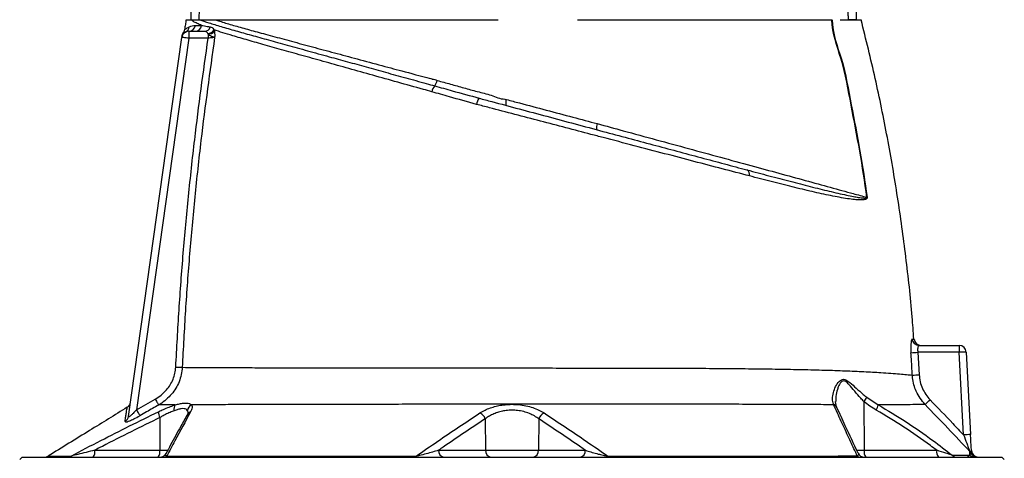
# Model space of a CAD drawing. Extents: x 145 to 1609, y 19 to 2093.
# Tile 13 of 14: x 1050 to 1473, y 1607 to 1795. Entities that reach past the tile are written whole.
import ezdxf

# ---------------------------------------------------------------- set-up
doc = ezdxf.new("R2010")
doc.units = 0
doc.layers.get('0').update_dxf_attribs({"linetype": 'CONTINUOUS'})

msp = doc.modelspace()

# ---------------------------------------------------------------- linework, layer by layer
at = {"color": 7, "linetype": 'CONTINUOUS'}
for p, q in [((1122.41, 1790.12), (1129.15, 1790.12)), ((1122.41, 1790.12), (1122.41, 1787.12)), ((1133.33, 1790.71), (1133.44, 1790.17)), ((1096.55, 1624.63), (1119.44, 1787.54)), ((1122.41, 1787.12), (1099.98, 1627.5)), ((1119.44, 1787.54), (1119.44, 1787.53)), ((1130.74, 1787.12), (1122.41, 1787.12)), ((1130.74, 1788.85), (1130.62, 1789.12)), ((1130.74, 1788.85), (1130.74, 1787.12)), ((1246.47, 1761.59), (1246.82, 1761.49)), ((1436.14, 1655.12), (1453.46, 1655.12)), ((1453.46, 1655.12), (1453.46, 1652.18)), ((1435.64, 1652.18), (1436.24, 1642.52)), ((1453.46, 1652.18), (1435.64, 1652.18)), ((1455.32, 1616.69), (1453.46, 1652.18)), ((1456.45, 1652.28), (1458.31, 1616.8)), ((1413.68, 1632.86), (1418.64, 1629.6)), ((1099.98, 1627.5), (1108.06, 1632.1)), ((1399.46, 1629.66), (1399.38, 1629.85)), ((1412.51, 1631.04), (1412.6, 1610.07)), ((1110.07, 1624.16), (1110.01, 1610.07)), ((1249.79, 1623.58), (1249.95, 1610.07)), ((1272.82, 1623.57), (1272.65, 1610.07)), ((1082.08, 1610.07), (1110.01, 1610.07)), ((1110.01, 1610.07), (1113.5, 1610.07)), ((1229.78, 1610.07), (1249.95, 1610.07)), ((1249.95, 1610.07), (1272.65, 1610.07)), ((1272.65, 1610.07), (1292.81, 1610.07)), ((1409.33, 1610.07), (1412.6, 1610.07)), ((1412.6, 1610.07), (1443.77, 1610.07)), ((1050.8, 1607.12), (1049.8, 1606.12)), ((1050.8, 1607.12), (1471.8, 1607.12)), ((1472.8, 1606.12), (1471.8, 1607.12))]:
    msp.add_line(p, q, dxfattribs=at)
at = {"color": 7, "linetype": 'CONTINUOUS', "flags": 128}
for points in [[(1122.41, 1787.12), (1121.83, 1787.21), (1121.27, 1787.28), (1120.76, 1787.36), (1120.31, 1787.42), (1119.94, 1787.47), (1119.67, 1787.51), (1119.5, 1787.53), (1119.44, 1787.54)], [(1116.87, 1645.86), (1117.3, 1645.84), (1117.73, 1645.82), (1118.13, 1645.8), (1118.51, 1645.78), (1118.85, 1645.77), (1119.16, 1645.75), (1119.41, 1645.74), (1119.62, 1645.73)], [(1108.06, 1632.1), (1108.31, 1631.65), (1108.55, 1631.22), (1108.78, 1630.82), (1108.99, 1630.45), (1109.18, 1630.13), (1109.32, 1629.86), (1109.44, 1629.67), (1109.51, 1629.54)], [(1099.98, 1627.5), (1100.23, 1627.05), (1100.48, 1626.62), (1100.72, 1626.21), (1100.93, 1625.84), (1101.11, 1625.52), (1101.26, 1625.26), (1101.37, 1625.07), (1101.44, 1624.94)], [(1219.85, 1607.12), (1219.89, 1607.13), (1219.93, 1607.15), (1219.97, 1607.18), (1220.01, 1607.23), (1220.05, 1607.29), (1220.09, 1607.36), (1220.13, 1607.45), (1220.16, 1607.54)], [(1302.76, 1607.12), (1302.72, 1607.13), (1302.68, 1607.15), (1302.64, 1607.18), (1302.6, 1607.23), (1302.56, 1607.29), (1302.52, 1607.36), (1302.48, 1607.44), (1302.45, 1607.54)]]:
    msp.add_lwpolyline(points, dxfattribs=at)
at = {"color": 7, "linetype": 'CONTINUOUS'}
for centre, radius, start, end in [((1122.41, 1787.12), 3, 90, 172), ((1122.52, 1787.89), 3, 143.429, 172.0011), ((1119.73, 1792.41), 2.93, 297.0271, 352.4124), ((1122.37, 1793.06), 2.94, 270.7443, 352.5331), ((1125.03, 1793.03), 2.9, 271.2267, 353.3971), ((1129.08, 1792.87), 2.75, 271.5774, 342.0961), ((1130.23, 1792.88), 3.78, 275.9681, 325.0568), ((1130.47, 1792.81), 3.97, 273.8719, 318.3883), ((1222.7, 1770.5), 6.62, 324.8521, 347.0436), ((1232.71, 1762.86), 5.98, 140.185, 167.5294), ((1252.02, 1757.85), 6.02, 143.8265, 171.4586), ((1262.42, 1759.35), 3.84, 157.1808, 195.7679), ((1301.53, 1748.92), 3.89, 156.8344, 196.3056), ((1361.14, 1728.6), 2.26, 343.6897, 60.3767), ((1417.04, 1679.26), 39.66, 94.5584, 94.6972), ((1436.15, 1658.11), 2.99, 184.1597, 269.7921), ((1437, 1658.12), 3, 184.3854, 269.5595), ((1453.46, 1652.12), 3, 3, 90), ((1430.84, 1714.26), 62.27, 271.7096, 274.4213), ((1456.46, 1609.18), 43.1, 90.008, 93.9938), ((1432.18, 1704.66), 62.27, 271.0289, 273.7414), ((1406.67, 1636.08), 7.72, 319.1793, 335.2769), ((1094.42, 1631.1), 3, 301.6568, 351.9998), ((1118.96, 1627.81), 2.92, 142.4845, 194.5419), ((1124.99, 1626.9), 3.07, 117.5599, 176.0935), ((1398.77, 1627.69), 2.25, 25.0268, 74.0386), ((1398.84, 1627.47), 2.27, 25.5921, 74.2724), ((1412.7, 1630.43), 5.99, 328.6387, 352.0226), ((1388.25, 1685.83), 75.45, 312.0369, 314.272), ((1093.66, 1625.05), 2.91, 298.7322, 351.8302), ((1114.43, 1626.6), 4.99, 179.1282, 209.1441), ((1123.97, 1624.24), 2.41, 108.0811, 149.8812), ((1245.82, 1622.32), 4.16, 17.6309, 65.6078), ((1276.78, 1622.31), 4.16, 114.3474, 162.3418), ((1458.31, 1573.86), 42.94, 89.9981, 93.9992), ((1060.45, 1610.12), 3, 270.0004, 301.6739), ((1070.39, 1609.87), 2.75, 270.1043, 302.9821), ((1078.66, 1609.4), 3.48, 319.2967, 11.1949), ((1106.59, 1609.4), 3.48, 319.2959, 11.1936), ((1110.07, 1610.12), 3, 270.0037, 332.7647), ((1111.81, 1608.95), 1.83, 270.8532, 310.1014), ((1232.42, 1609.73), 2.66, 172.7012, 258.7732), ((1252.59, 1609.73), 2.66, 172.6993, 258.7736), ((1270.01, 1609.73), 2.66, 281.2264, 7.3007), ((1290.17, 1609.73), 2.66, 281.2276, 7.298), ((1410.94, 1608.98), 1.86, 226.2527, 268.8952), ((1412.7, 1610.13), 3, 204.8688, 269.9964), ((1416.02, 1609.4), 3.48, 168.8088, 220.7017), ((1447.19, 1609.4), 3.48, 168.8051, 220.7033), ((1452.41, 1609.89), 2.77, 225.6399, 269.7496), ((1455.82, 1607.53), 2.98, 25.8924, 43.8275), ((1460.15, 1610.07), 2.95, 223.5075, 269.9273), ((1461.2, 1610.12), 3, 205.5228, 269.9807), ((1461.67, 1610.12), 3, 183, 270)]:
    msp.add_arc(centre, radius, start, end, dxfattribs=at)
for centre, start_param, end_param in [((1311.3, 2204.95), 4.511762, 4.570871), ((1221.3, 2204.95), 1.71787, 1.771423)]:
    msp.add_ellipse(centre, major_axis=(0, 2056.47), ratio=0.048627, start_param=start_param, end_param=end_param, dxfattribs=at)
for points, knots in [([(1130.89, 1825.12), (1130.81, 1825.12), (1130.73, 1825.1), (1130.59, 1825.01), (1130.53, 1824.95), (1130.38, 1824.77), (1130.29, 1824.63), (1130.07, 1824.2), (1129.96, 1823.9), (1129.76, 1823.29), (1129.67, 1822.99), (1129.51, 1822.37), (1129.44, 1822.06), (1129.24, 1821.13), (1129.12, 1820.5), (1128.9, 1819.24), (1128.8, 1818.61), (1128.53, 1816.72), (1128.37, 1815.45), (1128.09, 1812.92), (1127.96, 1811.65), (1127.6, 1807.84), (1127.39, 1805.3), (1127.03, 1800.22), (1126.87, 1797.67), (1126.72, 1795.12)], [0, 0, 0, 0, 0.007812, 0.007812, 0.015625, 0.015625, 0.03125, 0.03125, 0.0625, 0.0625, 0.09375, 0.09375, 0.125, 0.125, 0.1875, 0.1875, 0.25, 0.25, 0.375, 0.375, 0.5, 0.5, 0.75, 0.75, 1, 1, 1, 1]), ([(1405.89, 1795.12), (1405.85, 1795.73), (1405.68, 1798.73), (1405.32, 1804.07), (1404.8, 1810.37), (1404.26, 1815.33), (1403.81, 1818.64), (1403.43, 1820.86), (1403.11, 1822.35), (1402.84, 1823.35), (1402.61, 1824.01), (1402.39, 1824.5), (1402.19, 1824.83), (1401.99, 1825.03), (1401.84, 1825.12), (1401.75, 1825.12), (1401.72, 1825.12)], [0, 0, 0, 0, 0.058923, 0.294616, 0.52462, 0.67901, 0.782776, 0.852657, 0.899854, 0.93187, 0.95374, 0.96883, 0.984355, 0.990693, 0.997104, 1, 1, 1, 1]), ([(1121.3, 1795.12), (1121.19, 1794.43), (1120.97, 1793.03), (1120.75, 1791.64), (1120.64, 1790.94)], [0, 0, 0, 0, 0.500025, 1, 1, 1, 1]), ([(1121.31, 1795.12), (1121.31, 1795.12), (1121.32, 1795.12), (1121.35, 1795.12), (1121.38, 1795.12), (1121.43, 1795.12), (1121.48, 1795.12), (1121.54, 1795.12), (1121.62, 1795.12), (1121.7, 1795.12), (1121.8, 1795.12), (1121.9, 1795.12), (1122.01, 1795.12), (1122.14, 1795.12), (1122.27, 1795.12), (1122.41, 1795.12), (1122.57, 1795.12), (1122.73, 1795.12), (1122.9, 1795.12), (1123.09, 1795.12), (1123.22, 1795.12), (1123.28, 1795.12)], [0, 0, 0, 0, 0.052847, 0.105648, 0.158408, 0.211131, 0.263819, 0.316478, 0.36911, 0.421719, 0.47431, 0.526885, 0.579449, 0.632005, 0.684557, 0.737109, 0.789665, 0.842228, 0.894803, 0.947392, 1, 1, 1, 1]), ([(1123.29, 1795.12), (1123.34, 1795.12), (1123.45, 1795.12), (1123.61, 1795.12), (1123.79, 1795.12), (1123.97, 1795.12), (1124.17, 1795.12), (1124.37, 1795.12), (1124.58, 1795.12), (1124.86, 1795.12), (1125.2, 1795.12), (1125.62, 1795.12), (1126.06, 1795.12), (1126.52, 1795.12), (1126.85, 1795.12), (1127.01, 1795.12)], [0, 0, 0, 0, 0.0627646, 0.1253777, 0.187847, 0.25018, 0.3123845, 0.3744681, 0.4364386, 0.4983038, 0.6042434, 0.7073352, 0.8076248, 0.9051618, 1, 1, 1, 1]), ([(1127.91, 1792.69), (1127.25, 1792.97), (1125.94, 1793.52), (1124.4, 1794.31), (1123.65, 1794.85), (1123.29, 1795.12)], [0, 0, 0, 0, 0.338971, 0.678798, 1, 1, 1, 1]), ([(1127.01, 1795.12), (1127.24, 1795.12), (1127.69, 1795.12), (1128.39, 1795.12), (1129.07, 1795.12), (1129.54, 1795.12), (1129.76, 1795.12)], [0, 0, 0, 0, 0.256856, 0.509136, 0.756848, 1, 1, 1, 1]), ([(1127.01, 1795.12), (1128.3, 1794.68), (1130.9, 1793.79), (1136.2, 1792.2), (1142.31, 1790.44), (1149.15, 1788.52), (1156.56, 1786.45), (1164.65, 1784.21), (1173.4, 1781.8), (1182.09, 1779.4), (1190.55, 1777.07), (1198.63, 1774.84), (1207, 1772.52), (1215.62, 1770.14), (1222.7, 1768.19), (1226.9, 1767.03), (1228.11, 1766.69)], [0, 0, 0, 0, 0.087412, 0.175009, 0.26242, 0.343061, 0.422024, 0.501267, 0.580515, 0.659485, 0.722202, 0.784987, 0.847707, 0.910972, 0.974239, 1, 1, 1, 1]), ([(1129.76, 1795.12), (1129.94, 1795.12), (1130.48, 1795.12), (1131.42, 1795.12), (1132.6, 1795.12), (1133.41, 1795.12), (1133.82, 1795.12)], [0, 0, 0, 0, 0.134391, 0.418341, 0.706868, 1, 1, 1, 1]), ([(1133.82, 1795.12), (1133.98, 1795.12), (1134.31, 1795.12), (1134.8, 1795.12), (1135.31, 1795.12), (1135.82, 1795.12), (1136.34, 1795.12), (1136.87, 1795.12), (1137.41, 1795.12), (1137.96, 1795.12), (1138.51, 1795.12), (1139.08, 1795.12), (1139.65, 1795.12), (1141.2, 1795.12), (1143.85, 1795.12), (1147.81, 1795.12), (1152.05, 1795.12), (1156.58, 1795.12), (1161.37, 1795.12), (1166.43, 1795.12), (1171.73, 1795.12), (1177.28, 1795.12), (1183.07, 1795.12), (1189.09, 1795.12), (1195.32, 1795.12), (1200.21, 1795.12), (1203.64, 1795.12), (1205.52, 1795.12), (1207.42, 1795.12), (1209.33, 1795.12), (1211.25, 1795.12), (1213.19, 1795.12), (1214.49, 1795.12), (1215.14, 1795.12)], [0, 0, 0, 0, 0.010299, 0.020596, 0.03089, 0.041183, 0.051475, 0.061768, 0.072061, 0.082355, 0.092652, 0.102951, 0.113254, 0.123561, 0.185249, 0.246982, 0.308889, 0.370735, 0.432864, 0.495008, 0.557252, 0.619549, 0.682503, 0.745393, 0.808835, 0.872282, 0.890519, 0.908752, 0.926985, 0.945222, 0.963468, 0.981726, 1, 1, 1, 1]), ([(1133.82, 1795.12), (1134.45, 1794.91), (1136.6, 1794.17), (1140.8, 1792.91), (1146.76, 1791.24), (1153.59, 1789.38), (1161.28, 1787.29), (1169.81, 1784.99), (1178.91, 1782.54), (1188.61, 1779.93), (1198.51, 1777.27), (1209.72, 1774.26), (1216.94, 1772.32), (1227.07, 1769.6), (1227.07, 1769.6), (1227.07, 1769.6)], [0, 0, 0, 0, 0.036356, 0.124438, 0.212652, 0.300717, 0.393228, 0.48591, 0.578421, 0.66923, 0.760363, 0.851497, 0.942307, 1, 1, 1, 1, 1]), ([(1215.14, 1795.12), (1215.41, 1795.12), (1215.96, 1795.12), (1216.78, 1795.12), (1217.6, 1795.12), (1218.43, 1795.12), (1219.26, 1795.12), (1220.09, 1795.12), (1220.92, 1795.12), (1221.76, 1795.12), (1222.6, 1795.12), (1223.44, 1795.12), (1225.73, 1795.12), (1229.5, 1795.12), (1234.8, 1795.12), (1240.16, 1795.12), (1244.31, 1795.12), (1247.2, 1795.12), (1248.84, 1795.12), (1250.48, 1795.12), (1252.11, 1795.12), (1253.74, 1795.12), (1254.83, 1795.12), (1255.37, 1795.12)], [0, 0, 0, 0, 0.021224, 0.042435, 0.063636, 0.084829, 0.106017, 0.127203, 0.148387, 0.169574, 0.190766, 0.211965, 0.233173, 0.363314, 0.493383, 0.625569, 0.757735, 0.798135, 0.838503, 0.878857, 0.919213, 0.959588, 1, 1, 1, 1]), ([(1289.51, 1795.12), (1289.94, 1795.12), (1290.79, 1795.12), (1292.07, 1795.12), (1293.35, 1795.12), (1294.63, 1795.12), (1295.9, 1795.12), (1297.17, 1795.12), (1298.44, 1795.12), (1299.7, 1795.12), (1300.97, 1795.12), (1302.23, 1795.12), (1303.49, 1795.12), (1304.74, 1795.12), (1308.3, 1795.12), (1314.12, 1795.12), (1322.07, 1795.12), (1329.86, 1795.12), (1337.47, 1795.12), (1344.87, 1795.12), (1352.05, 1795.12), (1358.97, 1795.12), (1365.62, 1795.12), (1371.99, 1795.12), (1378.04, 1795.12), (1383.76, 1795.12), (1387.86, 1795.12), (1390.55, 1795.12), (1391.99, 1795.12), (1393.4, 1795.12), (1394.78, 1795.12), (1396.13, 1795.12), (1397.44, 1795.12), (1398.29, 1795.12), (1398.72, 1795.12)], [0, 0, 0, 0, 0.009539, 0.019075, 0.02861, 0.038144, 0.047677, 0.057211, 0.066746, 0.076283, 0.085822, 0.095364, 0.104909, 0.114459, 0.124013, 0.186218, 0.248355, 0.310652, 0.373016, 0.435522, 0.497964, 0.560535, 0.623167, 0.685915, 0.748593, 0.811367, 0.874209, 0.892205, 0.910185, 0.928154, 0.946115, 0.964074, 0.982034, 1, 1, 1, 1]), ([(1413.79, 1718.78), (1412.83, 1725.42), (1410.9, 1738.7), (1406.84, 1758.44), (1403.71, 1777.36), (1398.72, 1789.3), (1398.72, 1795.12), (1398.72, 1795.12)], [0, 0, 0, 0, 0.258568, 0.517113, 0.775632, 0.999998, 1, 1, 1, 1]), ([(1398.83, 1795.12), (1398.83, 1795.12), (1398.83, 1789.31), (1403.81, 1777.37), (1406.93, 1758.46), (1410.99, 1738.71), (1412.92, 1725.43), (1413.89, 1718.79)], [0, 0, 0, 0, 0.000002, 0.224038, 0.482642, 0.741299, 1, 1, 1, 1]), ([(1402.33, 1795.12), (1403.7, 1795.12), (1406.45, 1795.12), (1409.2, 1795.12), (1410.98, 1795.12), (1411.2, 1795.12), (1411.3, 1795.12)], [0, 0, 0, 0, 0.25, 0.5, 0.75, 1, 1, 1, 1]), ([(1409.3, 1795.12), (1409.03, 1795.12), (1408.5, 1795.12), (1407.08, 1795.12), (1406.12, 1795.12), (1405.89, 1795.12)], [0, 0, 0, 0, 0.431025, 0.862054, 1, 1, 1, 1]), ([(1433.91, 1657.89), (1433.69, 1661.05), (1432.88, 1672.84), (1430.61, 1693.18), (1427.1, 1718.89), (1422.69, 1744.46), (1417.52, 1769.91), (1413.38, 1786.72), (1411.3, 1795.12)], [0, 0, 0, 0, 0.06823, 0.25452, 0.440793, 0.627098, 0.813484, 1, 1, 1, 1]), ([(1120.64, 1791.03), (1120.61, 1790.85), (1120.55, 1790.48), (1120.35, 1790.03), (1120.17, 1789.78), (1120.1, 1789.68)], [0, 0, 0, 0, 0.358308, 0.761644, 1, 1, 1, 1]), ([(1121.06, 1789.8), (1120.9, 1789.74), (1120.39, 1789.54), (1120.09, 1789.68), (1120.13, 1789.66), (1120.14, 1789.66)], [0, 0, 0, 0, 0.261187, 0.85216, 1, 1, 1, 1]), ([(1120.7, 1791.01), (1120.76, 1791.05), (1120.88, 1791.13), (1122.03, 1791.72), (1122.63, 1792.02)], [0, 0, 0, 0, 0.47879, 1, 1, 1, 1]), ([(1122.63, 1792.02), (1122.67, 1792.04), (1123.06, 1792.24), (1123.88, 1792.57), (1124.82, 1792.64), (1125.29, 1792.68)], [0, 0, 0, 0, 0.061017, 0.529839, 1, 1, 1, 1]), ([(1125.29, 1792.68), (1125.8, 1792.68), (1126.61, 1792.69), (1127.57, 1792.69), (1127.91, 1792.69)], [0, 0, 0, 0, 0.641626, 1, 1, 1, 1]), ([(1127.91, 1792.69), (1128.33, 1792.61), (1129.46, 1792.4), (1130.83, 1792.17), (1131.69, 1792.03)], [0, 0, 0, 0, 0.374247, 1, 1, 1, 1]), ([(1130.62, 1789.12), (1130.49, 1789.35), (1130.23, 1789.83), (1129.7, 1790.09), (1129.3, 1790.12), (1129.15, 1790.12)], [0, 0, 0, 0, 0.374332, 0.771944, 1, 1, 1, 1]), ([(1131.69, 1792.03), (1131.83, 1791.99), (1132.23, 1791.9), (1132.78, 1791.55), (1133.15, 1790.99), (1133.33, 1790.71)], [0, 0, 0, 0, 0.221216, 0.629101, 1, 1, 1, 1]), ([(1226.86, 1764.15), (1225.65, 1764.49), (1220.71, 1765.87), (1212.17, 1768.25), (1201.49, 1771.24), (1191.18, 1774.13), (1181.33, 1776.89), (1172, 1779.49), (1163.25, 1781.94), (1155.17, 1784.22), (1147.78, 1786.34), (1141.8, 1788.08), (1136.98, 1789.53), (1134.54, 1790.32), (1133.33, 1790.71)], [0, 0, 0, 0, 0.030225, 0.122394, 0.214849, 0.307291, 0.399443, 0.491868, 0.584612, 0.677344, 0.769751, 0.864043, 0.932021, 1, 1, 1, 1]), ([(1133.44, 1790.17), (1133.48, 1789.87), (1133.56, 1789.32), (1133.59, 1788.52), (1133.58, 1788), (1133.56, 1787.74), (1133.56, 1787.65), (1133.55, 1787.59), (1133.55, 1787.55), (1133.55, 1787.53), (1133.54, 1787.52)], [0, 0, 0, 0, 0.373718, 0.680022, 0.882598, 0.927841, 0.957273, 0.975591, 0.994664, 1, 1, 1, 1]), ([(1116.87, 1645.86), (1117.31, 1654.02), (1118.18, 1670.34), (1120.02, 1694.78), (1122.27, 1719.2), (1125.59, 1750.01), (1128.73, 1772.62), (1130.74, 1787.12)], [0, 0, 0, 0, 0.172611, 0.345275, 0.517885, 0.690545, 1, 1, 1, 1]), ([(1119.49, 1787.9), (1119.5, 1787.94), (1119.52, 1788.08), (1119.55, 1788.3), (1119.54, 1788.28), (1119.54, 1788.27)], [0, 0, 0, 0, 0.215746, 0.737705, 1, 1, 1, 1]), ([(1133.54, 1787.52), (1131.49, 1772.77), (1128.31, 1749.95), (1124.97, 1718.93), (1122.74, 1694.56), (1120.91, 1670.16), (1120.05, 1653.87), (1119.62, 1645.73)], [0, 0, 0, 0, 0.313351, 0.484994, 0.656686, 0.828317, 1, 1, 1, 1]), ([(1133.54, 1787.52), (1133.54, 1787.52), (1133.53, 1787.52), (1133.41, 1787.54), (1133.22, 1787.58), (1132.9, 1787.67), (1132.58, 1787.77), (1132.03, 1787.98), (1131.36, 1788.31), (1130.93, 1788.69), (1130.74, 1788.85)], [0, 0, 0, 0, 0.003679, 0.028033, 0.199676, 0.265846, 0.398455, 0.530985, 0.79699, 1, 1, 1, 1]), ([(1133.54, 1787.52), (1133.49, 1787.51), (1133.28, 1787.48), (1132.72, 1787.4), (1131.79, 1787.27), (1131.09, 1787.17), (1130.74, 1787.12)], [0, 0, 0, 0, 0.0968769, 0.3943391, 0.6962673, 1, 1, 1, 1]), ([(1227.07, 1769.6), (1227.07, 1769.6), (1227.79, 1769.6), (1228.47, 1769.31), (1229.15, 1769.02)], [0, 0, 0, 0, 0.000028, 1, 1, 1, 1]), ([(1229.15, 1769.02), (1231.05, 1768.49), (1234.84, 1767.43), (1240.62, 1765.87), (1246.44, 1764.19), (1252.38, 1762.88), (1256.16, 1761.02), (1258.21, 1761.02), (1258.21, 1761.02)], [0, 0, 0, 0, 0.198035, 0.396184, 0.594323, 0.79716, 0.999998, 1, 1, 1, 1]), ([(1246.07, 1758.74), (1242.17, 1759.82), (1235.7, 1761.61), (1229.38, 1763.43), (1226.86, 1764.15)], [0, 0, 0, 0, 0.6026357, 1, 1, 1, 1]), ([(1228.11, 1766.69), (1230.62, 1765.99), (1236.9, 1764.23), (1243.31, 1762.46), (1247.16, 1761.4)], [0, 0, 0, 0, 0.39967, 1, 1, 1, 1]), ([(1247.16, 1761.4), (1248.97, 1760.92), (1254.7, 1759.38), (1264.44, 1756.77), (1276.43, 1753.56), (1288.46, 1750.33), (1300.13, 1747.21), (1311.25, 1744.23), (1321.81, 1741.4), (1332.25, 1738.6), (1342.53, 1735.85), (1352.62, 1733.14), (1359.04, 1731.42), (1362.25, 1730.56)], [0, 0, 0, 0, 0.044444, 0.141281, 0.238114, 0.337806, 0.437499, 0.529606, 0.621846, 0.714024, 0.809327, 0.904705, 1, 1, 1, 1]), ([(1258.21, 1761.02), (1258.21, 1761.02), (1258.31, 1760.81), (1258.6, 1760.82), (1258.88, 1760.84)], [0, 0, 0, 0, 0.000189, 1, 1, 1, 1]), ([(1258.88, 1760.84), (1260.78, 1760.33), (1270.31, 1757.81), (1283.34, 1754.35), (1294.45, 1751.39), (1297.96, 1750.45)], [0, 0, 0, 0, 0.1461692, 0.7308435, 1, 1, 1, 1]), ([(1363.3, 1727.97), (1359.46, 1728.98), (1351.75, 1731), (1339.56, 1734.2), (1326.93, 1737.52), (1313.88, 1740.94), (1303.24, 1743.74), (1293.43, 1746.32), (1284.46, 1748.67), (1273.53, 1751.54), (1262.55, 1754.42), (1253.38, 1756.82), (1247.91, 1758.26), (1246.07, 1758.74)], [0, 0, 0, 0, 0.112037, 0.224543, 0.337106, 0.449416, 0.561286, 0.604223, 0.691895, 0.779823, 0.867766, 0.955458, 1, 1, 1, 1]), ([(1297.96, 1750.45), (1301.67, 1749.44), (1310.22, 1747.11), (1323.33, 1743.53), (1337.31, 1739.72), (1350.91, 1736), (1363.91, 1732.45), (1376.1, 1729.12), (1387.53, 1725.99), (1398.19, 1723.07), (1406.95, 1720.66), (1411.84, 1719.32), (1413.79, 1718.78)], [0, 0, 0, 0, 0.080023, 0.184475, 0.288926, 0.396404, 0.503881, 0.608471, 0.71306, 0.820692, 0.928326, 1, 1, 1, 1]), ([(1362.25, 1730.56), (1365.42, 1729.72), (1371.82, 1728.01), (1380.88, 1725.64), (1389.52, 1723.41), (1397.61, 1721.41), (1403.71, 1720.01), (1407.76, 1719.17), (1409.86, 1718.8), (1411.23, 1718.59), (1412.12, 1718.5), (1412.72, 1718.46), (1413.11, 1718.46), (1413.39, 1718.49), (1413.59, 1718.53), (1413.71, 1718.59), (1413.77, 1718.65), (1413.79, 1718.69), (1413.8, 1718.72), (1413.8, 1718.76), (1413.79, 1718.77), (1413.79, 1718.78)], [0, 0, 0, 0, 0.155836, 0.314091, 0.472711, 0.631278, 0.789462, 0.85913, 0.905635, 0.936735, 0.957589, 0.97162, 0.981096, 0.987523, 0.993436, 0.996554, 0.998228, 0.998767, 0.999234, 0.999648, 1, 1, 1, 1]), ([(1413.89, 1718.79), (1413.89, 1718.75), (1413.9, 1718.67), (1413.88, 1718.53), (1413.83, 1718.39), (1413.71, 1718.23), (1413.53, 1718.08), (1413.26, 1717.95), (1412.89, 1717.83), (1412.33, 1717.73), (1411.48, 1717.66), (1410.18, 1717.67), (1408.16, 1717.83), (1404.24, 1718.36), (1398.29, 1719.44), (1390.33, 1721.18), (1381.79, 1723.25), (1372.81, 1725.5), (1366.46, 1727.15), (1363.3, 1727.97)], [0, 0, 0, 0, 0.0014903, 0.003259, 0.0056227, 0.0093631, 0.015823, 0.0225563, 0.0322802, 0.0464895, 0.067432, 0.0984961, 0.1447998, 0.214049, 0.3713662, 0.5291226, 0.6869969, 0.8444744, 1, 1, 1, 1]), ([(1433.17, 1657.89), (1433.11, 1657.86), (1432.98, 1657.79), (1432.79, 1657.08), (1432.64, 1655.75), (1432.59, 1653.99), (1432.66, 1652.68), (1432.7, 1652.02)], [0, 0, 0, 0, 0.142908, 0.35668, 0.569786, 0.784358, 1, 1, 1, 1]), ([(1433.17, 1657.89), (1433.41, 1657.89), (1433.9, 1657.89), (1433.97, 1657.89), (1434.01, 1657.89)], [0, 0, 0, 0, 0.499106, 1, 1, 1, 1]), ([(1436.14, 1655.12), (1436.08, 1655.11), (1435.94, 1655.07), (1435.74, 1654.72), (1435.59, 1654.05), (1435.54, 1653.17), (1435.6, 1652.51), (1435.64, 1652.18)], [0, 0, 0, 0, 0.1465579, 0.3639133, 0.5770182, 0.7883659, 1, 1, 1, 1]), ([(1433.29, 1642.4), (1433.18, 1644.4), (1432.99, 1647.6), (1432.78, 1650.81), (1432.7, 1652.02)], [0, 0, 0, 0, 0.622506, 1, 1, 1, 1]), ([(1108.06, 1632.1), (1108.93, 1632.65), (1110.69, 1633.76), (1112.83, 1635.87), (1114.53, 1638.17), (1115.75, 1640.57), (1116.6, 1643.16), (1116.78, 1644.95), (1116.87, 1645.86)], [0, 0, 0, 0, 0.180888, 0.367157, 0.523187, 0.683257, 0.839319, 1, 1, 1, 1]), ([(1119.62, 1645.73), (1119.51, 1644.68), (1119.31, 1642.57), (1118.35, 1639.53), (1116.94, 1636.7), (1115.09, 1634.1), (1112.82, 1631.81), (1110.87, 1630.35), (1109.72, 1629.67), (1109.51, 1629.54)], [0, 0, 0, 0, 0.159322, 0.318665, 0.476802, 0.634972, 0.798378, 0.961817, 1, 1, 1, 1]), ([(1119.62, 1645.73), (1121.42, 1645.72), (1125.03, 1645.7), (1131.64, 1645.66), (1139.07, 1645.63), (1147.39, 1645.59), (1156.51, 1645.56), (1166.34, 1645.53), (1176.88, 1645.51), (1188.1, 1645.49), (1199.93, 1645.47), (1212.19, 1645.46), (1224.79, 1645.45), (1237.68, 1645.45), (1250.77, 1645.44), (1263.94, 1645.44), (1277.01, 1645.44), (1289.87, 1645.43), (1302.46, 1645.42), (1314.79, 1645.41), (1327.28, 1645.38), (1339.87, 1645.33), (1352.45, 1645.25), (1364.49, 1645.14), (1375.72, 1644.98), (1386.1, 1644.79), (1395.64, 1644.55), (1404.5, 1644.26), (1412.59, 1643.91), (1419.1, 1643.52), (1424.17, 1643.16), (1427.91, 1642.86), (1430.95, 1642.61), (1432.56, 1642.46), (1433.21, 1642.41), (1433.29, 1642.4)], [0, 0, 0, 0, 0.030917, 0.061889, 0.092807, 0.123949, 0.155198, 0.186448, 0.217591, 0.249432, 0.281386, 0.313339, 0.345179, 0.377121, 0.409183, 0.441237, 0.473169, 0.50461, 0.536152, 0.567736, 0.599233, 0.634363, 0.66958, 0.704795, 0.739919, 0.773174, 0.806553, 0.83997, 0.873342, 0.906591, 0.929135, 0.951751, 0.974343, 0.996854, 1, 1, 1, 1]), ([(1438.78, 1629.79), (1438.04, 1630.64), (1436.54, 1632.37), (1434.97, 1635.27), (1433.9, 1638.25), (1433.43, 1640.6), (1433.32, 1642), (1433.29, 1642.4)], [0, 0, 0, 0, 0.240938, 0.489137, 0.699513, 0.914742, 1, 1, 1, 1]), ([(1436.24, 1642.52), (1436.35, 1641.53), (1436.57, 1639.5), (1437.57, 1636.66), (1438.99, 1634.02), (1440.27, 1632.55), (1440.92, 1631.8)], [0, 0, 0, 0, 0.25096, 0.510436, 0.75156, 1, 1, 1, 1]), ([(1399.38, 1629.85), (1399.21, 1630.64), (1398.86, 1632.21), (1399.31, 1634.83), (1400.23, 1637.51), (1401.5, 1639.47), (1402.78, 1640.45), (1403.76, 1640.65), (1404.98, 1640.3), (1406.78, 1638.98), (1409.19, 1636.79), (1411.61, 1634.55), (1413.18, 1633.27), (1413.68, 1632.86)], [0, 0, 0, 0, 0.124492, 0.249278, 0.371717, 0.493535, 0.544786, 0.587965, 0.63118, 0.702899, 0.823014, 0.943415, 1, 1, 1, 1]), ([(1412.51, 1631.04), (1412.06, 1631.51), (1410.68, 1632.95), (1408.53, 1635.45), (1406.46, 1637.97), (1404.89, 1639.53), (1403.82, 1639.96), (1402.98, 1639.7), (1402.24, 1638.87), (1401.6, 1637.66), (1400.91, 1635.74), (1400.38, 1633.45), (1400.39, 1631.74), (1400.39, 1630.99)], [0, 0, 0, 0, 0.06996, 0.214424, 0.361279, 0.442102, 0.487815, 0.533259, 0.59006, 0.662335, 0.734805, 0.884034, 1, 1, 1, 1]), ([(1109.51, 1629.54), (1107.77, 1628.55), (1105.08, 1627.02), (1102.39, 1625.49), (1101.44, 1624.94)], [0, 0, 0, 0, 0.646192, 1, 1, 1, 1]), ([(1109.44, 1626.67), (1109.96, 1626.92), (1111.3, 1627.55), (1113.42, 1628.45), (1115.3, 1629.16), (1116.34, 1629.48), (1116.65, 1629.58)], [0, 0, 0, 0, 0.205621, 0.529608, 0.860485, 1, 1, 1, 1]), ([(1116.65, 1629.58), (1115.36, 1629.57), (1112.79, 1629.56), (1110.6, 1629.55), (1109.51, 1629.54)], [0, 0, 0, 0, 0.499331, 1, 1, 1, 1]), ([(1116.65, 1629.58), (1117.28, 1629.75), (1118.55, 1630.1), (1120.2, 1630.37), (1121.62, 1630.4), (1122.81, 1630.16), (1123.31, 1629.8), (1123.57, 1629.62)], [0, 0, 0, 0, 0.19233, 0.38842, 0.583167, 0.782495, 1, 1, 1, 1]), ([(1123.57, 1629.62), (1123.69, 1629.39), (1123.96, 1628.91), (1123.87, 1627.87), (1123.44, 1626.98), (1123.22, 1626.53)], [0, 0, 0, 0, 0.290781, 0.640635, 1, 1, 1, 1]), ([(1399.46, 1629.66), (1396.59, 1629.67), (1390.85, 1629.7), (1380.93, 1629.74), (1369.78, 1629.79), (1357.32, 1629.83), (1344.26, 1629.86), (1331.11, 1629.87), (1317.98, 1629.87), (1304.95, 1629.86), (1291.64, 1629.84), (1278.01, 1629.83), (1264.14, 1629.83), (1250.13, 1629.83), (1236.21, 1629.83), (1222.5, 1629.83), (1209.11, 1629.82), (1196.1, 1629.81), (1183.54, 1629.8), (1171.64, 1629.78), (1160.46, 1629.75), (1150.03, 1629.72), (1140.37, 1629.69), (1131.41, 1629.65), (1126.2, 1629.63), (1123.57, 1629.62)], [0, 0, 0, 0, 0.039561, 0.079123, 0.126113, 0.173236, 0.220365, 0.267364, 0.310043, 0.352843, 0.395597, 0.438213, 0.481793, 0.525539, 0.569293, 0.612885, 0.656242, 0.699753, 0.743264, 0.786622, 0.829037, 0.871597, 0.914156, 0.956569, 1, 1, 1, 1]), ([(1247.54, 1626.11), (1247.92, 1626.34), (1248.92, 1626.96), (1250.8, 1627.85), (1253.16, 1628.7), (1255.69, 1629.32), (1258.38, 1629.73), (1261.24, 1629.87), (1264.27, 1629.73), (1267.32, 1629.25), (1270.25, 1628.45), (1272.88, 1627.39), (1274.34, 1626.53), (1275.07, 1626.1)], [0, 0, 0, 0, 0.054068, 0.144289, 0.234463, 0.32018, 0.405864, 0.497923, 0.589983, 0.692937, 0.795962, 0.897947, 1, 1, 1, 1]), ([(1409.66, 1607.64), (1409.42, 1608.14), (1408.21, 1610.72), (1405.91, 1615.67), (1402.74, 1622.49), (1400.55, 1627.27), (1399.46, 1629.66)], [0, 0, 0, 0, 0.0681506, 0.3554901, 0.6778135, 1, 1, 1, 1]), ([(1400.8, 1628.65), (1400.69, 1628.94), (1400.46, 1629.59), (1400.32, 1630.42), (1400.34, 1630.95), (1400.35, 1630.99)], [0, 0, 0, 0, 0.443553, 0.959351, 1, 1, 1, 1]), ([(1400.89, 1628.45), (1400.87, 1628.49), (1400.84, 1628.55), (1400.81, 1628.62), (1400.81, 1628.64)], [0, 0, 0, 0, 0.700618, 1, 1, 1, 1]), ([(1417.82, 1627.31), (1416.89, 1627.86), (1415.04, 1628.97), (1413.35, 1630.35), (1412.51, 1631.04)], [0, 0, 0, 0, 0.497807, 1, 1, 1, 1]), ([(1438.78, 1629.79), (1438.66, 1629.78), (1437.83, 1629.77), (1435.66, 1629.72), (1431.81, 1629.66), (1427.53, 1629.62), (1423.33, 1629.6), (1420.2, 1629.6), (1418.64, 1629.6)], [0, 0, 0, 0, 0.0396221, 0.2747926, 0.5099606, 0.6732051, 0.836641, 1, 1, 1, 1]), ([(1418.64, 1629.6), (1422.65, 1627.21), (1430.68, 1622.44), (1441.24, 1615.08), (1447.7, 1610.06), (1450.47, 1607.91)], [0, 0, 0, 0, 0.364123, 0.727926, 1, 1, 1, 1]), ([(1457.97, 1609.59), (1454.84, 1612.9), (1448.46, 1619.65), (1442.04, 1626.37), (1438.78, 1629.79)], [0, 0, 0, 0, 0.490816, 1, 1, 1, 1]), ([(1440.92, 1631.8), (1444.2, 1628.38), (1449, 1623.35), (1453.79, 1618.3), (1455.32, 1616.69)], [0, 0, 0, 0, 0.680493, 1, 1, 1, 1]), ([(1096, 1628.54), (1090.62, 1625.22), (1079.29, 1618.23), (1067.97, 1611.24), (1062.03, 1607.57)], [0, 0, 0, 0, 0.475368, 1, 1, 1, 1]), ([(1071.88, 1607.57), (1076.13, 1609.82), (1088.55, 1616.4), (1101.15, 1622.59), (1109.44, 1626.67)], [0, 0, 0, 0, 0.341797, 1, 1, 1, 1]), ([(1095.06, 1622.49), (1095.18, 1623.23), (1095.4, 1624.7), (1095.66, 1626.37), (1095.86, 1627.62), (1095.98, 1628.4), (1095.99, 1628.49), (1096, 1628.54)], [0, 0, 0, 0, 0.202838, 0.402358, 0.60187, 0.802917, 1, 1, 1, 1]), ([(1095.06, 1622.49), (1095.08, 1622.41), (1095.13, 1622.23), (1095.84, 1622.32), (1097.1, 1622.75), (1099.02, 1623.61), (1100.55, 1624.45), (1101.44, 1624.94)], [0, 0, 0, 0, 0.142738, 0.31783, 0.492343, 0.703151, 1, 1, 1, 1]), ([(1099.98, 1627.5), (1099.5, 1626.96), (1098.71, 1626.07), (1097.66, 1625.08), (1097.03, 1624.59), (1096.73, 1624.44), (1096.58, 1624.44), (1096.53, 1624.52), (1096.54, 1624.61), (1096.55, 1624.63)], [0, 0, 0, 0, 0.345191, 0.568033, 0.731056, 0.824477, 0.879149, 0.973792, 1, 1, 1, 1]), ([(1116.14, 1627.07), (1115.88, 1626.98), (1115.01, 1626.65), (1113.42, 1625.94), (1111.64, 1625.04), (1110.51, 1624.41), (1110.07, 1624.16)], [0, 0, 0, 0, 0.137808, 0.461184, 0.792099, 1, 1, 1, 1]), ([(1121.88, 1625.45), (1120.92, 1623.75), (1118.49, 1619.48), (1115.45, 1613.89), (1113.38, 1609.96), (1112.75, 1608.76)], [0, 0, 0, 0, 0.314154, 0.790757, 1, 1, 1, 1]), ([(1123.22, 1626.53), (1120.97, 1622.45), (1117.55, 1616.26), (1114.15, 1609.77), (1112.99, 1607.55)], [0, 0, 0, 0, 0.65856, 1, 1, 1, 1]), ([(1121.93, 1627.1), (1121.75, 1627.32), (1121.4, 1627.72), (1120.45, 1628), (1119.27, 1627.98), (1117.82, 1627.66), (1116.7, 1627.27), (1116.14, 1627.07)], [0, 0, 0, 0, 0.2200619, 0.4116003, 0.6101076, 0.8021058, 1, 1, 1, 1]), ([(1122.18, 1626.12), (1122.18, 1626.11), (1122.17, 1626.09), (1122.09, 1625.82), (1121.92, 1625.53), (1121.86, 1625.43)], [0, 0, 0, 0, 0.322739, 0.745923, 1, 1, 1, 1]), ([(1122.14, 1626.06), (1122.15, 1626.17), (1122.21, 1626.6), (1122.05, 1626.89), (1121.93, 1627.1)], [0, 0, 0, 0, 0.28081, 1, 1, 1, 1]), ([(1220.16, 1607.54), (1223.24, 1609.71), (1232.29, 1616.08), (1241.47, 1622.12), (1247.54, 1626.11)], [0, 0, 0, 0, 0.339181, 1, 1, 1, 1]), ([(1272.82, 1623.57), (1272.22, 1624), (1271.01, 1624.86), (1268.81, 1625.92), (1266.36, 1626.72), (1263.8, 1627.21), (1261.25, 1627.35), (1258.85, 1627.2), (1256.59, 1626.79), (1254.47, 1626.16), (1252.5, 1625.32), (1250.94, 1624.43), (1250.1, 1623.81), (1249.79, 1623.58)], [0, 0, 0, 0, 0.103443, 0.206786, 0.309154, 0.411406, 0.502026, 0.592648, 0.677663, 0.76273, 0.853734, 0.944802, 1, 1, 1, 1]), ([(1275.07, 1626.1), (1281.13, 1622.1), (1290.31, 1616.05), (1299.37, 1609.7), (1302.45, 1607.54)], [0, 0, 0, 0, 0.660846, 1, 1, 1, 1]), ([(1409.98, 1608.86), (1408.14, 1612.76), (1405.11, 1619.23), (1402.09, 1625.83), (1400.89, 1628.45)], [0, 0, 0, 0, 0.603129, 1, 1, 1, 1]), ([(1443.77, 1610.07), (1442.87, 1610.75), (1438.25, 1614.22), (1429.73, 1620.2), (1421.79, 1624.94), (1417.82, 1627.31)], [0, 0, 0, 0, 0.108536, 0.554251, 1, 1, 1, 1]), ([(1110.07, 1624.16), (1101.8, 1620.09), (1092.43, 1615.48), (1083.16, 1610.64), (1082.08, 1610.07)], [0, 0, 0, 0, 0.883029, 1, 1, 1, 1]), ([(1249.79, 1623.58), (1243.76, 1619.59), (1237.07, 1615.16), (1230.44, 1610.54), (1229.78, 1610.07)], [0, 0, 0, 0, 0.899639, 1, 1, 1, 1]), ([(1292.81, 1610.07), (1292.15, 1610.53), (1285.53, 1615.14), (1278.84, 1619.58), (1272.82, 1623.57)], [0, 0, 0, 0, 0.099247, 1, 1, 1, 1]), ([(1455.32, 1616.69), (1455.76, 1615.5), (1456.45, 1613.65), (1457.26, 1611.48), (1457.68, 1610.35), (1457.86, 1609.86), (1457.94, 1609.67), (1457.95, 1609.62), (1457.97, 1609.59)], [0, 0, 0, 0, 0.448438, 0.69481, 0.856931, 0.9323, 0.960965, 1, 1, 1, 1]), ([(1458.67, 1609.97), (1458.63, 1610.71), (1458.56, 1612.1), (1458.43, 1614.46), (1458.35, 1616.01), (1458.31, 1616.8)], [0, 0, 0, 0, 0.357566, 0.673592, 1, 1, 1, 1]), ([(1062.03, 1607.57), (1062.09, 1607.57), (1062.22, 1607.57), (1063.29, 1607.57), (1064.99, 1607.57), (1067.31, 1607.57), (1069.68, 1607.57), (1071.3, 1607.57), (1071.88, 1607.57)], [0, 0, 0, 0, 0.184998, 0.369996, 0.557582, 0.745168, 0.907698, 1, 1, 1, 1]), ([(1082.08, 1610.07), (1080.82, 1609.78), (1078.31, 1609.19), (1075.16, 1608.43), (1073.05, 1607.89), (1072.15, 1607.65), (1071.92, 1607.58), (1071.88, 1607.57)], [0, 0, 0, 0, 0.342812, 0.685019, 0.898246, 0.984343, 1, 1, 1, 1]), ([(1112.99, 1607.55), (1112.93, 1607.58), (1112.68, 1607.7), (1112.53, 1608.02), (1112.53, 1608.39), (1112.72, 1608.65), (1112.77, 1608.73)], [0, 0, 0, 0, 0.080214, 0.364283, 0.802122, 1, 1, 1, 1]), ([(1112.99, 1607.55), (1115.46, 1607.55), (1120.85, 1607.55), (1129.82, 1607.55), (1139.83, 1607.55), (1150.44, 1607.55), (1161.18, 1607.55), (1171.89, 1607.55), (1182.53, 1607.54), (1193.5, 1607.54), (1204.21, 1607.54), (1213.12, 1607.54), (1218.29, 1607.54), (1220.16, 1607.54)], [0, 0, 0, 0, 0.086593, 0.189074, 0.291555, 0.395806, 0.500057, 0.592877, 0.685698, 0.779824, 0.873951, 0.954173, 1, 1, 1, 1]), ([(1229.78, 1610.07), (1228.93, 1609.81), (1227.23, 1609.3), (1224.51, 1608.54), (1222.29, 1607.98), (1220.79, 1607.65), (1220.32, 1607.57), (1220.16, 1607.54)], [0, 0, 0, 0, 0.298741, 0.599396, 0.879093, 0.961391, 1, 1, 1, 1]), ([(1292.81, 1610.07), (1293, 1610.01), (1293.96, 1609.72), (1295.76, 1609.18), (1298.11, 1608.53), (1300.19, 1608.01), (1301.59, 1607.69), (1302.29, 1607.57), (1302.45, 1607.54)], [0, 0, 0, 0, 0.070084, 0.342415, 0.616307, 0.824546, 0.95931, 1, 1, 1, 1]), ([(1302.45, 1607.54), (1305.94, 1607.54), (1313.64, 1607.54), (1325.31, 1607.54), (1337.5, 1607.54), (1349.41, 1607.55), (1360.62, 1607.56), (1371.03, 1607.57), (1380.71, 1607.58), (1390.02, 1607.59), (1398.34, 1607.61), (1404.83, 1607.63), (1408.33, 1607.64), (1409.66, 1607.64)], [0, 0, 0, 0, 0.085381, 0.188019, 0.290657, 0.395079, 0.499502, 0.593021, 0.686541, 0.781406, 0.876272, 0.953068, 1, 1, 1, 1]), ([(1409.96, 1608.85), (1409.98, 1608.83), (1410.13, 1608.64), (1410.14, 1608.27), (1410.1, 1607.87), (1409.73, 1607.68), (1409.66, 1607.64)], [0, 0, 0, 0, 0.057516, 0.44119, 0.892049, 1, 1, 1, 1]), ([(1450.47, 1607.91), (1450.14, 1608.04), (1449.37, 1608.32), (1447.1, 1609.06), (1445.12, 1609.66), (1443.77, 1610.07)], [0, 0, 0, 0, 0.194556, 0.450247, 1, 1, 1, 1]), ([(1450.47, 1607.91), (1451.61, 1607.93), (1453.76, 1607.97), (1456.25, 1608.01), (1457.42, 1608.03), (1458.01, 1608.04)], [0, 0, 0, 0, 0.358678, 0.678909, 1, 1, 1, 1]), ([(1455.97, 1607.12), (1456.31, 1607.16), (1457.13, 1607.24), (1457.68, 1607.75), (1458.01, 1608.04)], [0, 0, 0, 0, 0.410861, 1, 1, 1, 1]), ([(1458.01, 1608.04), (1458, 1608.36), (1457.98, 1608.95), (1457.97, 1609.39), (1457.97, 1609.59)], [0, 0, 0, 0, 0.546812, 1, 1, 1, 1]), ([(1458.01, 1608.04), (1458.19, 1608.29), (1458.4, 1608.58), (1458.48, 1608.79), (1458.5, 1608.83)], [0, 0, 0, 0, 0.8360905, 1, 1, 1, 1]), ([(1458.5, 1608.83), (1458.51, 1608.9), (1458.53, 1609.05), (1458.64, 1609.53), (1458.66, 1609.82), (1458.67, 1609.97)], [0, 0, 0, 0, 0.325336, 0.659459, 1, 1, 1, 1])]:
    msp.add_open_spline(points, degree=3, knots=knots, dxfattribs=at)

doc.saveas('drawing.dxf')
